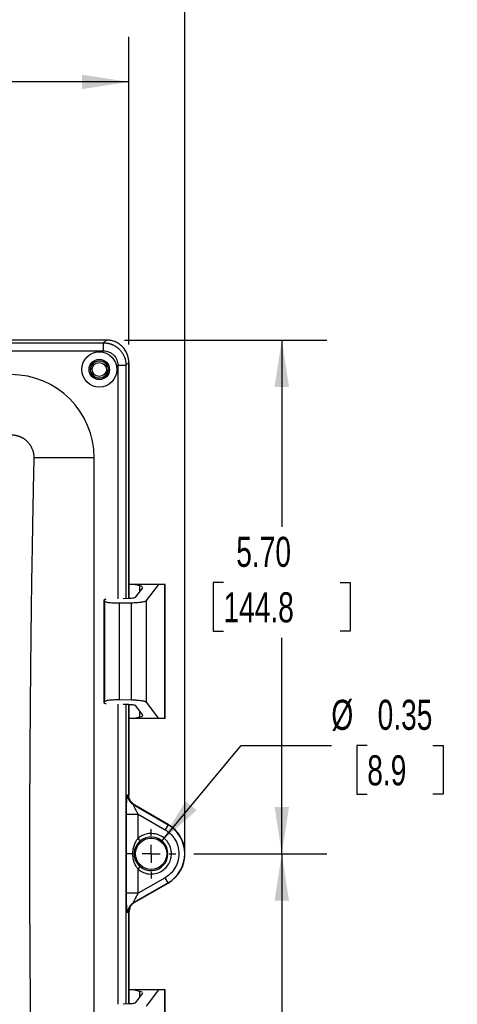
# Model space of a CAD drawing. Header units: inches. Extents: x 1 to 43, y 1 to 33.
# Tile 12 of 19: x 18.1 to 23, y 11.2 to 22.2. Entities that reach past the tile are written whole.
import ezdxf

# ---------------------------------------------------------------- set-up
doc = ezdxf.new("R2010")
doc.units = ezdxf.units.IN
doc.header["$LTSCALE"] = 4
doc.header["$MEASUREMENT"] = 0
doc.linetypes.add('CENTERX2', pattern=[0.8, 0.5, -0.1, 0.1, -0.1])
doc.layers.add('CENTER', color=40, linetype='CENTERX2')
doc.layers.add('DIMENSIONS', color=140, linetype='Continuous', lineweight=25)
doc.styles.add('SLDTEXTSTYLE0', font='TXT', dxfattribs={"width": 0.7})
doc.dimstyles.new('SLDDIMSTYLE0', dxfattribs={"dimtxt": 0.339844, "dimasz": 0.52, "dimexe": 0, "dimexo": 0.0625, "dimgap": 0.084961, "dimtad": 0, "dimtih": 1, "dimtoh": 1, "dimrnd": 1e-09, "dimzin": 12, "dimdsep": 46, "dimtxsty": 'SLDTEXTSTYLE0', "dimsah": 1, "dimcen": 0.09, "dimadec": 0, "dimazin": 3, "dimtfac": 1, "dimtofl": 0, "dimtmove": 0, "dimatfit": 3, "dimfxl": 0, "dimfrac": 2, "dimtolj": 1, "dimtzin": 12, "dimarcsym": 0})
doc.dimstyles.new('SLDDIMSTYLE3', dxfattribs={"dimtxt": 0.339844, "dimasz": 0.52, "dimexe": 0, "dimexo": 0.0625, "dimgap": 0.084961, "dimtad": 0, "dimtih": 1, "dimtoh": 1, "dimrnd": 1e-09, "dimzin": 4, "dimdsep": 46, "dimtxsty": 'SLDTEXTSTYLE0', "dimsah": 1, "dimcen": 0.09, "dimadec": 0, "dimazin": 1, "dimtfac": 1, "dimtofl": 0, "dimtmove": 0, "dimatfit": 3, "dimfxl": 0, "dimfrac": 2, "dimtolj": 1, "dimtzin": 12, "dimarcsym": 0})
doc.dimstyles.new('SLDDIMSTYLE4', dxfattribs={"dimtxt": 0.339844, "dimasz": 0.52, "dimexe": 0, "dimexo": 0.0625, "dimgap": 0.084961, "dimtad": 0, "dimtih": 1, "dimtoh": 1, "dimrnd": 1e-09, "dimdsep": 46, "dimtxsty": 'SLDTEXTSTYLE0', "dimsah": 1, "dimcen": 0, "dimadec": 0, "dimazin": 2, "dimtfac": 1, "dimtofl": 0, "dimtmove": 0, "dimatfit": 3, "dimfxl": 0, "dimfrac": 2, "dimtolj": 1, "dimtzin": 12, "dimarcsym": 0})

# ---------------------------------------------------------------- blocks, each defined once
blk = doc.blocks.new('_D_5')
at = {"layer": 'DIMENSIONS'}
for p, q in [((9.301, 18.031), (9.301, 23.299)), ((19.977, 13.097), (19.977, 23.299)), ((9.301, 22.799), (13.599, 22.799)), ((14.059, 22.799), (13.945, 22.799)), ((13.945, 22.799), (13.945, 22.259)), ((15.352, 22.799), (15.466, 22.799)), ((15.466, 22.799), (15.466, 22.259)), ((19.977, 22.799), (15.812, 22.799)), ((13.945, 22.259), (14.059, 22.259)), ((15.466, 22.259), (15.352, 22.259))]:
    blk.add_line(p, q, dxfattribs=at)
for points in [[(9.301, 22.799), (9.821, 22.719), (9.821, 22.879)], [(19.977, 22.799), (19.457, 22.879), (19.457, 22.719)]]:
    blk.add_solid(points, dxfattribs=at)
at = {"layer": 'DIMENSIONS', "char_height": 0.3333, "attachment_point": 1, "style": 'SLDTEXTSTYLE0'}
for s, insert in [('10.68', (14.059, 23.305)), ('271.2', (14.059, 22.689))]:
    blk.add_mtext(s, dxfattribs=dict(at, insert=insert))
blk = doc.blocks.new('_D_7')
at = {"layer": 'DIMENSIONS'}
for p, q in [((9.95, 18.55), (9.95, 21.964)), ((19.355, 18.55), (19.355, 21.964)), ((9.95, 21.464), (13.599, 21.464)), ((14.059, 21.464), (13.945, 21.464)), ((13.945, 21.464), (13.945, 20.924)), ((15.352, 21.464), (15.466, 21.464)), ((15.466, 21.464), (15.466, 20.924)), ((19.355, 21.464), (15.812, 21.464)), ((13.945, 20.924), (14.059, 20.924)), ((15.466, 20.924), (15.352, 20.924))]:
    blk.add_line(p, q, dxfattribs=at)
for points in [[(9.95, 21.464), (10.47, 21.384), (10.47, 21.544)], [(19.355, 21.464), (18.835, 21.544), (18.835, 21.384)]]:
    blk.add_solid(points, dxfattribs=at)
at = {"layer": 'DIMENSIONS', "char_height": 0.3333, "attachment_point": 1, "style": 'SLDTEXTSTYLE0'}
for s, insert in [('9.40', (14.201, 21.97)), ('238.9', (14.059, 21.353))]:
    blk.add_mtext(s, dxfattribs=dict(at, insert=insert))
blk = doc.blocks.new('_D_10')
at = {"layer": 'DIMENSIONS'}
for p, q in [((20.077, 12.897), (21.551, 12.897)), ((21.051, 12.897), (21.051, 10.903)), ((20.404, 10.287), (20.29, 10.287)), ((20.29, 10.287), (20.29, 9.747)), ((21.697, 10.287), (21.811, 10.287)), ((21.811, 10.287), (21.811, 9.747)), ((20.29, 9.747), (20.404, 9.747)), ((21.811, 9.747), (21.697, 9.747)), ((21.051, 7.195), (21.051, 9.671)), ((19.306, 7.195), (21.551, 7.195))]:
    blk.add_line(p, q, dxfattribs=at)
for points in [[(21.051, 12.897), (20.971, 12.377), (21.131, 12.377)], [(21.051, 7.195), (21.131, 7.715), (20.971, 7.715)]]:
    blk.add_solid(points, dxfattribs=at)
at = {"layer": 'DIMENSIONS', "char_height": 0.3333, "attachment_point": 1, "style": 'SLDTEXTSTYLE0'}
for s, insert in [('5.70', (20.546, 10.793)), ('144.8', (20.404, 10.176))]:
    blk.add_mtext(s, dxfattribs=dict(at, insert=insert))
blk = doc.blocks.new('_D_11')
at = {"layer": 'DIMENSIONS'}
for p, q in [((19.306, 18.599), (21.551, 18.599)), ((21.051, 18.599), (21.051, 16.526)), ((20.404, 15.909), (20.29, 15.909)), ((20.29, 15.909), (20.29, 15.369)), ((21.697, 15.909), (21.811, 15.909)), ((21.811, 15.909), (21.811, 15.369)), ((20.29, 15.369), (20.404, 15.369)), ((21.811, 15.369), (21.697, 15.369)), ((21.051, 12.897), (21.051, 15.293)), ((20.077, 12.897), (21.551, 12.897))]:
    blk.add_line(p, q, dxfattribs=at)
for points in [[(21.051, 18.599), (20.971, 18.079), (21.131, 18.079)], [(21.051, 12.897), (21.131, 13.417), (20.971, 13.417)]]:
    blk.add_solid(points, dxfattribs=at)
at = {"layer": 'DIMENSIONS', "char_height": 0.3333, "attachment_point": 1, "style": 'SLDTEXTSTYLE0'}
for s, insert in [('5.70', (20.546, 16.415)), ('144.8', (20.404, 15.799))]:
    blk.add_mtext(s, dxfattribs=dict(at, insert=insert))
blk = doc.blocks.new('_D_12')
at = {"layer": 'DIMENSIONS'}
for p, q in [((19.714, 13.031), (20.601, 14.1)), ((20.601, 14.1), (21.601, 14.1)), ((21.999, 14.1), (21.885, 14.1)), ((21.885, 14.1), (21.885, 13.56)), ((22.726, 14.1), (22.84, 14.1)), ((22.84, 14.1), (22.84, 13.56)), ((21.885, 13.56), (21.999, 13.56)), ((22.84, 13.56), (22.726, 13.56))]:
    blk.add_line(p, q, dxfattribs=at)
blk.add_solid([(19.714, 13.031), (20.107, 13.38), (19.984, 13.482)], dxfattribs=at)
at = {"layer": 'DIMENSIONS', "char_height": 0.3333, "attachment_point": 1, "style": 'SLDTEXTSTYLE0'}
for s, insert in [('%%c', (21.601, 14.606)), ('0.35', (22.114, 14.606)), ('8.9', (21.999, 13.99))]:
    blk.add_mtext(s, dxfattribs=dict(at, insert=insert))
blk = doc.blocks.new('SW_CENTERMARKSYMBOL_0')
at = {"layer": 'CENTER', "color": 0}
for p, q in [((0, 0.2), (0, 0.274)), ((-0.2, 0), (-0.274, 0)), ((0, 0), (-0.1, 0)), ((0, 0), (0, 0.1)), ((0, 0), (0, -0.1)), ((0, 0), (0.1, 0)), ((0.2, 0), (0.274, 0)), ((0, -0.2), (0, -0.274))]:
    blk.add_line(p, q, dxfattribs=at)

msp = doc.modelspace()

# ---------------------------------------------------------------- linework, layer by layer
for p, q in [((10.199, 18.6), (19.106, 18.6)), ((19.106, 18.599), (10.199, 18.599)), ((19.074, 18.568), (19.106, 18.599)), ((10.23, 18.568), (19.074, 18.568)), ((10.23, 18.478), (19.074, 18.478)), ((19.234, 18.319), (19.234, 15.728)), ((19.323, 18.319), (19.355, 18.35)), ((19.323, 18.319), (19.323, 15.733)), ((19.355, 18.351), (19.355, 15.734)), ((19.355, 15.734), (19.355, 18.35)), ((18.97, 17.292), (18.301, 17.292)), ((18.97, 8.503), (18.97, 17.292)), ((19.405, 15.887), (19.355, 15.887)), ((19.477, 15.87), (19.405, 15.887)), ((19.687, 15.887), (19.405, 15.887)), ((19.432, 15.747), (19.509, 15.849)), ((19.477, 15.807), (19.477, 15.87)), ((19.509, 15.849), (19.507, 15.852)), ((19.55, 15.707), (19.687, 15.887)), ((19.754, 15.887), (19.687, 15.887)), ((19.754, 14.399), (19.754, 15.887)), ((19.757, 15.887), (19.754, 15.887)), ((19.757, 14.399), (19.757, 15.887)), ((19.081, 15.716), (19.081, 14.57)), ((19.089, 15.699), (19.081, 15.715)), ((19.081, 14.571), (19.081, 15.715)), ((19.089, 14.587), (19.089, 15.699)), ((19.384, 15.68), (19.251, 15.677)), ((19.251, 14.609), (19.251, 15.677)), ((19.293, 15.732), (19.353, 15.734)), ((19.384, 14.606), (19.384, 15.68)), ((19.55, 14.579), (19.55, 15.707)), ((19.081, 14.571), (19.089, 14.587)), ((19.234, 14.558), (19.234, 11.228)), ((19.251, 14.609), (19.384, 14.606)), ((19.353, 14.552), (19.293, 14.553)), ((19.323, 14.553), (19.323, 11.233)), ((19.355, 13.548), (19.355, 14.552)), ((19.355, 14.552), (19.355, 13.548)), ((19.509, 14.437), (19.432, 14.539)), ((19.687, 14.399), (19.55, 14.579)), ((19.477, 14.416), (19.477, 14.479)), ((19.508, 14.433), (19.509, 14.437)), ((19.405, 14.399), (19.355, 14.399)), ((19.405, 14.399), (19.477, 14.416)), ((19.687, 14.399), (19.405, 14.399)), ((19.754, 14.399), (19.687, 14.399)), ((19.757, 14.399), (19.754, 14.399)), ((19.344, 13.552), (19.355, 13.548)), ((19.381, 13.472), (19.42, 13.435)), ((19.328, 12.458), (19.328, 13.336)), ((19.409, 13.439), (19.789, 13.22)), ((19.42, 13.435), (19.409, 13.439)), ((19.79, 13.222), (19.42, 13.435)), ((19.42, 13.435), (19.79, 13.222)), ((19.457, 13.068), (19.457, 13.336)), ((19.457, 13.336), (19.756, 13.164)), ((19.789, 13.22), (19.756, 13.164)), ((19.789, 13.22), (19.79, 13.222)), ((19.457, 12.458), (19.457, 12.726)), ((19.789, 12.574), (19.409, 12.355)), ((19.42, 12.359), (19.79, 12.572)), ((19.756, 12.631), (19.457, 12.458)), ((19.789, 12.574), (19.756, 12.631)), ((19.789, 12.574), (19.79, 12.572)), ((19.409, 12.355), (19.42, 12.359)), ((19.355, 12.246), (19.344, 12.242)), ((19.367, 12.298), (19.355, 12.246)), ((19.355, 11.234), (19.355, 12.246)), ((19.355, 12.246), (19.355, 11.234)), ((19.405, 11.387), (19.355, 11.387)), ((19.477, 11.37), (19.405, 11.387)), ((19.687, 11.387), (19.405, 11.387)), ((19.477, 11.307), (19.477, 11.37)), ((19.55, 11.207), (19.687, 11.387)), ((19.754, 11.387), (19.687, 11.387)), ((19.754, 9.899), (19.754, 11.387)), ((19.757, 11.387), (19.754, 11.387)), ((19.757, 9.899), (19.757, 11.387)), ((19.432, 11.247), (19.509, 11.349)), ((19.509, 11.349), (19.507, 11.352)), ((19.293, 11.232), (19.353, 11.234))]:
    msp.add_line(p, q)
for centre, radius in [((19.027, 18.272), 0.195), ((19.027, 18.272), 0.113), ((19.027, 18.272), 0.0975), ((19.027, 18.272), 0.0781), ((19.602, 12.897), 0.174)]:
    msp.add_circle(centre, radius)
for centre, radius, start, end in [((19.027, 18.272), 0.095, 16.7737, 180), ((19.027, 18.272), 0.095, 195.6498, 358.6072), ((18.047, 17.292), 0.923, 0, 90), ((19.602, 12.897), 0.373, 300, 60), ((19.602, 12.897), 0.375, 300, 60), ((19.602, 12.897), 0.375, 340.6118, 60), ((19.602, 12.897), 0.187, 134.7648, 167.6025), ((19.602, 12.897), 0.186, 229.6871, 130.3129), ((19.602, 12.897), 0.188, 182.8912, 229.3679)]:
    msp.add_arc(centre, radius, start, end)
for points, knots in [([(19.355, 18.35), (19.355, 18.365), (19.353, 18.38), (19.348, 18.411), (19.343, 18.427), (19.331, 18.457), (19.323, 18.472), (19.305, 18.501), (19.294, 18.514), (19.27, 18.539), (19.256, 18.549), (19.228, 18.568), (19.213, 18.576), (19.182, 18.588), (19.166, 18.592), (19.136, 18.598), (19.12, 18.599), (19.106, 18.599)], [0, 0, 0, 0, 0.125, 0.125, 0.25, 0.25, 0.375, 0.375, 0.5, 0.5, 0.625, 0.625, 0.75, 0.75, 0.875, 0.875, 1, 1, 1, 1]), ([(19.074, 18.478), (19.074, 18.489), (19.074, 18.501), (19.074, 18.521), (19.074, 18.531), (19.074, 18.547), (19.074, 18.554), (19.074, 18.564), (19.074, 18.567), (19.074, 18.568)], [0, 0, 0, 0, 0.25, 0.25, 0.5, 0.5, 0.75, 0.75, 1, 1, 1, 1]), ([(19.074, 18.568), (19.078, 18.568), (19.084, 18.568), (19.095, 18.567), (19.105, 18.566), (19.115, 18.565), (19.125, 18.563), (19.134, 18.561), (19.144, 18.558), (19.153, 18.555), (19.163, 18.552), (19.172, 18.548), (19.181, 18.544), (19.189, 18.54), (19.198, 18.535), (19.206, 18.53), (19.214, 18.525), (19.222, 18.519), (19.229, 18.514), (19.236, 18.508), (19.243, 18.501), (19.252, 18.493), (19.262, 18.483), (19.273, 18.469), (19.283, 18.455), (19.292, 18.44), (19.3, 18.425), (19.307, 18.408), (19.313, 18.391), (19.317, 18.374), (19.321, 18.356), (19.323, 18.338), (19.323, 18.325), (19.323, 18.319)], [0, 0, 0, 0, 0.026272, 0.052407, 0.078405, 0.104267, 0.129992, 0.155581, 0.181034, 0.206352, 0.231533, 0.256579, 0.28149, 0.306266, 0.330906, 0.355412, 0.379784, 0.404021, 0.428124, 0.452094, 0.475929, 0.499632, 0.542895, 0.586599, 0.630746, 0.675337, 0.720373, 0.765855, 0.811785, 0.858163, 0.904991, 0.95227, 1, 1, 1, 1]), ([(19.074, 18.478), (19.095, 18.478), (19.116, 18.474), (19.155, 18.458), (19.172, 18.446), (19.202, 18.417), (19.214, 18.399), (19.229, 18.361), (19.234, 18.34), (19.234, 18.319)], [0, 0, 0, 0, 0.25, 0.25, 0.5, 0.5, 0.75, 0.75, 1, 1, 1, 1]), ([(19.234, 18.319), (19.244, 18.319), (19.255, 18.319), (19.276, 18.319), (19.286, 18.319), (19.303, 18.319), (19.31, 18.319), (19.32, 18.319), (19.322, 18.319), (19.323, 18.319)], [0, 0, 0, 0, 0.25, 0.25, 0.5, 0.5, 0.75, 0.75, 1, 1, 1, 1]), ([(18.047, 17.547), (18.05, 17.547), (18.057, 17.547), (18.067, 17.546), (18.076, 17.545), (18.086, 17.544), (18.096, 17.543), (18.105, 17.541), (18.115, 17.538), (18.124, 17.536), (18.133, 17.533), (18.142, 17.529), (18.151, 17.526), (18.16, 17.522), (18.168, 17.517), (18.176, 17.513), (18.185, 17.508), (18.192, 17.503), (18.2, 17.497), (18.207, 17.492), (18.214, 17.486), (18.221, 17.479), (18.234, 17.467), (18.25, 17.448), (18.266, 17.425), (18.277, 17.404), (18.284, 17.387), (18.29, 17.37), (18.295, 17.351), (18.298, 17.332), (18.3, 17.312), (18.301, 17.298), (18.301, 17.292)], [0, 0, 0, 0, 0.024667, 0.049254, 0.073761, 0.098186, 0.122528, 0.146788, 0.170963, 0.195052, 0.219055, 0.242972, 0.2668, 0.290539, 0.314189, 0.337748, 0.361216, 0.384591, 0.407874, 0.431062, 0.454156, 0.477154, 0.500056, 0.582602, 0.666673, 0.710946, 0.75635, 0.802875, 0.850512, 0.899253, 0.949085, 1, 1, 1, 1]), ([(18.301, 17.292), (18.299, 17.218), (18.296, 17.072), (18.292, 16.852), (18.287, 16.632), (18.284, 16.413), (18.28, 16.193), (18.276, 15.973), (18.273, 15.753), (18.27, 15.534), (18.268, 15.314), (18.265, 15.094), (18.263, 14.875), (18.261, 14.655), (18.259, 14.435), (18.258, 14.215), (18.256, 13.996), (18.255, 13.776), (18.254, 13.556), (18.254, 13.336), (18.253, 13.117), (18.253, 12.897), (18.253, 12.677), (18.254, 12.458), (18.254, 12.238), (18.255, 12.018), (18.256, 11.798), (18.258, 11.579), (18.259, 11.359), (18.261, 11.139), (18.263, 10.92), (18.265, 10.7), (18.268, 10.48), (18.27, 10.26), (18.273, 10.041), (18.276, 9.821), (18.28, 9.601), (18.284, 9.381), (18.287, 9.162), (18.292, 8.942), (18.296, 8.722), (18.299, 8.576), (18.301, 8.503)], [0, 0, 0, 0, 0.025007, 0.050013, 0.075018, 0.100022, 0.125025, 0.150027, 0.175029, 0.200029, 0.225029, 0.250029, 0.275028, 0.300026, 0.325024, 0.350021, 0.375018, 0.400015, 0.425011, 0.450008, 0.475004, 0.5, 0.524996, 0.549992, 0.574989, 0.599985, 0.624982, 0.649979, 0.674976, 0.699974, 0.724972, 0.749971, 0.774971, 0.799971, 0.824971, 0.849973, 0.874975, 0.899978, 0.924982, 0.949987, 0.974993, 1, 1, 1, 1]), ([(19.353, 15.734), (19.361, 15.734), (19.371, 15.734), (19.389, 15.736), (19.398, 15.737), (19.413, 15.739), (19.419, 15.741), (19.428, 15.744), (19.43, 15.745), (19.432, 15.747)], [0, 0, 0, 0, 0.25, 0.25, 0.5, 0.5, 0.75, 0.75, 1, 1, 1, 1]), ([(19.081, 15.715), (19.081, 15.716), (19.082, 15.718), (19.089, 15.722), (19.099, 15.724), (19.104, 15.725)], [0, 0, 0, 0, 0.334687, 0.697184, 1, 1, 1, 1]), ([(19.251, 15.677), (19.233, 15.677), (19.213, 15.677), (19.174, 15.679), (19.156, 15.68), (19.125, 15.684), (19.112, 15.687), (19.095, 15.693), (19.09, 15.696), (19.089, 15.699)], [0, 0, 0, 0, 0.25, 0.25, 0.5, 0.5, 0.75, 0.75, 1, 1, 1, 1]), ([(19.55, 15.707), (19.547, 15.704), (19.542, 15.7), (19.523, 15.694), (19.51, 15.691), (19.479, 15.686), (19.46, 15.684), (19.422, 15.681), (19.402, 15.68), (19.384, 15.68)], [0, 0, 0, 0, 0.25, 0.25, 0.5, 0.5, 0.75, 0.75, 1, 1, 1, 1]), ([(19.104, 14.561), (19.101, 14.562), (19.091, 14.563), (19.082, 14.567), (19.082, 14.57), (19.081, 14.571)], [0, 0, 0, 0, 0.169277, 0.602042, 1, 1, 1, 1]), ([(19.089, 14.587), (19.09, 14.59), (19.095, 14.593), (19.112, 14.599), (19.125, 14.602), (19.156, 14.606), (19.174, 14.607), (19.213, 14.609), (19.233, 14.609), (19.251, 14.609)], [0, 0, 0, 0, 0.25, 0.25, 0.5, 0.5, 0.75, 0.75, 1, 1, 1, 1]), ([(19.432, 14.539), (19.43, 14.54), (19.428, 14.542), (19.419, 14.545), (19.413, 14.547), (19.398, 14.549), (19.389, 14.55), (19.371, 14.552), (19.361, 14.552), (19.353, 14.552)], [0, 0, 0, 0, 0.25, 0.25, 0.5, 0.5, 0.75, 0.75, 1, 1, 1, 1]), ([(19.384, 14.606), (19.402, 14.606), (19.422, 14.605), (19.46, 14.602), (19.479, 14.6), (19.51, 14.595), (19.523, 14.592), (19.542, 14.586), (19.547, 14.582), (19.55, 14.579)], [0, 0, 0, 0, 0.25, 0.25, 0.5, 0.5, 0.75, 0.75, 1, 1, 1, 1]), ([(19.328, 13.336), (19.328, 13.34), (19.328, 13.346), (19.328, 13.356), (19.328, 13.366), (19.328, 13.376), (19.328, 13.385), (19.328, 13.395), (19.328, 13.404), (19.329, 13.413), (19.329, 13.423), (19.33, 13.442), (19.331, 13.47), (19.333, 13.502), (19.335, 13.522), (19.337, 13.534), (19.339, 13.541), (19.34, 13.546), (19.341, 13.55), (19.343, 13.552), (19.344, 13.552), (19.344, 13.552)], [0, 0, 0, 0, 0.0311109, 0.0619262, 0.0924915, 0.1228536, 0.1530603, 0.1831599, 0.2132014, 0.2432341, 0.2733072, 0.3034699, 0.437123, 0.5663533, 0.6843112, 0.7390402, 0.7932468, 0.8446494, 0.8966419, 0.948243, 1, 1, 1, 1]), ([(19.409, 13.439), (19.4, 13.444), (19.391, 13.451), (19.376, 13.466), (19.368, 13.475), (19.357, 13.495), (19.352, 13.506), (19.346, 13.529), (19.344, 13.54), (19.344, 13.552)], [0, 0, 0, 0, 0.25, 0.25, 0.5, 0.5, 0.75, 0.75, 1, 1, 1, 1]), ([(19.42, 13.435), (19.41, 13.441), (19.401, 13.448), (19.385, 13.464), (19.378, 13.473), (19.366, 13.493), (19.362, 13.504), (19.356, 13.526), (19.355, 13.537), (19.355, 13.548)], [0, 0, 0, 0, 0.25, 0.25, 0.5, 0.5, 0.75, 0.75, 1, 1, 1, 1]), ([(19.328, 13.336), (19.329, 13.336), (19.333, 13.336), (19.347, 13.336), (19.357, 13.336), (19.382, 13.336), (19.396, 13.336), (19.427, 13.336), (19.442, 13.336), (19.457, 13.336)], [0, 0, 0, 0, 0.25, 0.25, 0.5, 0.5, 0.75, 0.75, 1, 1, 1, 1]), ([(19.409, 13.439), (19.409, 13.439), (19.408, 13.439), (19.407, 13.439), (19.407, 13.439), (19.407, 13.438), (19.407, 13.437), (19.407, 13.434), (19.409, 13.428), (19.414, 13.417), (19.422, 13.401), (19.429, 13.387), (19.436, 13.373), (19.442, 13.362), (19.449, 13.35), (19.454, 13.341), (19.457, 13.336)], [0, 0, 0, 0, 0.025898, 0.051372, 0.076666, 0.102032, 0.127718, 0.153964, 0.242685, 0.347479, 0.473948, 0.62732, 0.704915, 0.790633, 0.886455, 1, 1, 1, 1]), ([(19.457, 12.726), (19.47, 12.715), (19.485, 12.705), (19.52, 12.687), (19.54, 12.68), (19.582, 12.672), (19.605, 12.671), (19.652, 12.677), (19.675, 12.683), (19.718, 12.703), (19.738, 12.717), (19.772, 12.749), (19.787, 12.767), (19.808, 12.805), (19.816, 12.824), (19.825, 12.862), (19.827, 12.88), (19.827, 12.914), (19.825, 12.932), (19.816, 12.97), (19.808, 12.989), (19.787, 13.027), (19.772, 13.045), (19.738, 13.077), (19.718, 13.091), (19.675, 13.111), (19.652, 13.117), (19.605, 13.123), (19.582, 13.122), (19.54, 13.114), (19.52, 13.107), (19.485, 13.09), (19.47, 13.079), (19.457, 13.068)], [0, 0, 0, 0, 0.0625, 0.0625, 0.125, 0.125, 0.1875, 0.1875, 0.25, 0.25, 0.3125, 0.3125, 0.375, 0.375, 0.4375, 0.4375, 0.5, 0.5, 0.5625, 0.5625, 0.625, 0.625, 0.6875, 0.6875, 0.75, 0.75, 0.8125, 0.8125, 0.875, 0.875, 0.9375, 0.9375, 1, 1, 1, 1]), ([(19.756, 13.164), (19.775, 13.152), (19.795, 13.139), (19.831, 13.104), (19.848, 13.084), (19.877, 13.038), (19.889, 13.012), (19.906, 12.956), (19.91, 12.927), (19.91, 12.867), (19.906, 12.838), (19.889, 12.782), (19.877, 12.756), (19.848, 12.71), (19.831, 12.69), (19.795, 12.656), (19.775, 12.642), (19.756, 12.631)], [0, 0, 0, 0, 0.125, 0.125, 0.25, 0.25, 0.375, 0.375, 0.5, 0.5, 0.625, 0.625, 0.75, 0.75, 0.875, 0.875, 1, 1, 1, 1]), ([(19.457, 13.068), (19.455, 13.066), (19.452, 13.062), (19.446, 13.055), (19.44, 13.046), (19.431, 13.033), (19.421, 13.015), (19.412, 12.993), (19.405, 12.971), (19.4, 12.949), (19.397, 12.93), (19.396, 12.913), (19.395, 12.902), (19.395, 12.897)], [0, 0, 0, 0, 0.037593, 0.086044, 0.145564, 0.216406, 0.350225, 0.465243, 0.604546, 0.732935, 0.824743, 0.913775, 1, 1, 1, 1]), ([(19.416, 12.897), (19.416, 12.91), (19.417, 12.924), (19.423, 12.95), (19.427, 12.962), (19.439, 12.986), (19.446, 12.998), (19.462, 13.019), (19.472, 13.03), (19.482, 13.039)], [0, 0, 0, 0, 0.25, 0.25, 0.5, 0.5, 0.75, 0.75, 1, 1, 1, 1]), ([(19.457, 13.068), (19.463, 13.061), (19.47, 13.053), (19.479, 13.042), (19.482, 13.039), (19.482, 13.039)], [0, 0, 0, 0, 0.5, 0.5, 1, 1, 1, 1]), ([(19.395, 12.897), (19.395, 12.894), (19.395, 12.887), (19.396, 12.877), (19.397, 12.866), (19.398, 12.855), (19.4, 12.844), (19.402, 12.833), (19.405, 12.822), (19.409, 12.811), (19.414, 12.797), (19.421, 12.779), (19.431, 12.76), (19.442, 12.745), (19.45, 12.734), (19.455, 12.728), (19.457, 12.726)], [0, 0, 0, 0, 0.053647, 0.108796, 0.165461, 0.223625, 0.283236, 0.344195, 0.406361, 0.469672, 0.534144, 0.649923, 0.783587, 0.87552, 0.947472, 1, 1, 1, 1]), ([(19.395, 12.897), (19.401, 12.897), (19.407, 12.897), (19.414, 12.897), (19.415, 12.897), (19.416, 12.897)], [0, 0, 0, 0, 0.5, 0.5, 1, 1, 1, 1]), ([(19.482, 12.756), (19.472, 12.765), (19.462, 12.775), (19.446, 12.796), (19.439, 12.808), (19.427, 12.832), (19.423, 12.844), (19.417, 12.87), (19.416, 12.884), (19.416, 12.897)], [0, 0, 0, 0, 0.25, 0.25, 0.5, 0.5, 0.75, 0.75, 1, 1, 1, 1]), ([(19.482, 12.756), (19.482, 12.755), (19.479, 12.752), (19.47, 12.741), (19.463, 12.733), (19.457, 12.726)], [0, 0, 0, 0, 0.5, 0.5, 1, 1, 1, 1]), ([(19.344, 12.242), (19.344, 12.242), (19.344, 12.242), (19.343, 12.243), (19.342, 12.243), (19.341, 12.245), (19.34, 12.248), (19.339, 12.253), (19.337, 12.26), (19.335, 12.272), (19.333, 12.292), (19.331, 12.324), (19.329, 12.355), (19.329, 12.381), (19.328, 12.399), (19.328, 12.418), (19.328, 12.438), (19.328, 12.451), (19.328, 12.458)], [0, 0, 0, 0, 0.025813, 0.051593, 0.077403, 0.103306, 0.155107, 0.206731, 0.260616, 0.315737, 0.43378, 0.562799, 0.696897, 0.75698, 0.81694, 0.877172, 0.938066, 1, 1, 1, 1]), ([(19.457, 12.458), (19.442, 12.458), (19.427, 12.458), (19.396, 12.458), (19.382, 12.458), (19.357, 12.458), (19.347, 12.458), (19.333, 12.458), (19.329, 12.458), (19.328, 12.458)], [0, 0, 0, 0, 0.25, 0.25, 0.5, 0.5, 0.75, 0.75, 1, 1, 1, 1]), ([(19.344, 12.242), (19.344, 12.254), (19.346, 12.266), (19.352, 12.288), (19.357, 12.299), (19.368, 12.319), (19.376, 12.328), (19.391, 12.343), (19.4, 12.35), (19.409, 12.355)], [0, 0, 0, 0, 0.25, 0.25, 0.5, 0.5, 0.75, 0.75, 1, 1, 1, 1]), ([(19.355, 12.246), (19.355, 12.257), (19.356, 12.268), (19.362, 12.29), (19.366, 12.301), (19.378, 12.321), (19.385, 12.33), (19.401, 12.346), (19.41, 12.353), (19.42, 12.359)], [0, 0, 0, 0, 0.25, 0.25, 0.5, 0.5, 0.75, 0.75, 1, 1, 1, 1]), ([(19.457, 12.458), (19.455, 12.455), (19.452, 12.45), (19.448, 12.442), (19.444, 12.435), (19.44, 12.428), (19.437, 12.422), (19.434, 12.416), (19.428, 12.406), (19.422, 12.393), (19.414, 12.377), (19.409, 12.366), (19.407, 12.359), (19.407, 12.356), (19.407, 12.354), (19.408, 12.355), (19.409, 12.355)], [0, 0, 0, 0, 0.064528, 0.125272, 0.182235, 0.235424, 0.284844, 0.330506, 0.372418, 0.52597, 0.652607, 0.757481, 0.846288, 0.898139, 0.948712, 1, 1, 1, 1]), ([(19.353, 11.234), (19.361, 11.234), (19.371, 11.234), (19.389, 11.236), (19.398, 11.237), (19.413, 11.239), (19.419, 11.241), (19.428, 11.244), (19.43, 11.245), (19.432, 11.247)], [0, 0, 0, 0, 0.25, 0.25, 0.5, 0.5, 0.75, 0.75, 1, 1, 1, 1])]:
    msp.add_open_spline(points, degree=3, knots=knots)
for points in [[(19.503, 15.861), (19.497, 15.865), (19.488, 15.867), (19.477, 15.87)], [(19.477, 14.416), (19.491, 14.419), (19.502, 14.423), (19.507, 14.427)], [(19.503, 11.361), (19.497, 11.365), (19.488, 11.367), (19.477, 11.37)]]:
    msp.add_open_spline(points, degree=3)
at = {"layer": 'DIMENSIONS'}
msp.add_line((19.977, 12.897), (19.977, 13.127), dxfattribs=at)

# ---------------------------------------------------------------- block references
at = {"layer": 'CENTER'}
msp.add_blockref('SW_CENTERMARKSYMBOL_0', (19.602, 12.897), dxfattribs=at)

# ---------------------------------------------------------------- dimensions: what is measured, and where the dimension line sits
at = {"layer": 'DIMENSIONS'}
for base, p1, p2, dimstyle, picture, middle in [((9.301, 22.799), (19.977, 12.897), (9.301, 17.831), 'SLDDIMSTYLE0', '_D_5', (14.706, 22.799)), ((19.3546, 21.4638), (9.9501, 18.3502), (19.3546, 18.3502), 'SLDDIMSTYLE3', '_D_7', (14.7056, 21.4638))]:
    dim = msp.add_linear_dim(base=base, p1=p1, p2=p2, dimstyle=dimstyle, dxfattribs=at)
    dim.commit()
    dim.dimension.update_dxf_attribs({"geometry": picture, "text_midpoint": middle, "dimtype": 160})
for p1, picture, middle in [((19.106, 18.599), '_D_11', (21.051, 15.909)), ((19.106, 7.195), '_D_10', (21.051, 10.287))]:
    dim = msp.add_linear_dim(base=(21.051, 12.897), p1=p1, p2=(19.877, 12.897), angle=90, dimstyle='SLDDIMSTYLE3', dxfattribs=at)
    dim.commit()
    dim.dimension.update_dxf_attribs({"geometry": picture, "text_midpoint": middle, "dimtype": 160})
dim = msp.add_diameter_dim_2p(p1=(19.491, 12.763), p2=(19.714, 13.031), dimstyle='SLDDIMSTYLE4', dxfattribs=at)
dim.commit()
dim.dimension.update_dxf_attribs({"geometry": '_D_12', "text_midpoint": (22.362, 14.1), "dimtype": 163})

doc.saveas('drawing.dxf')
